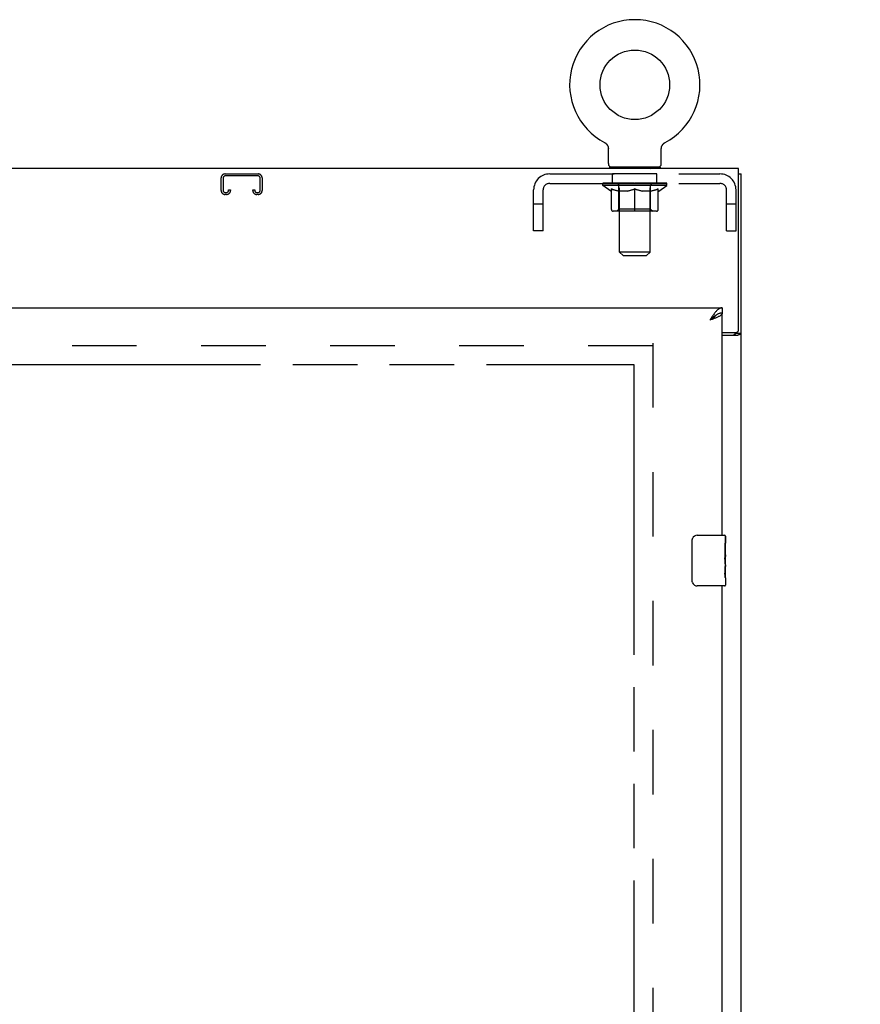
# Model space of a CAD drawing. Header units: inches. Extents: x 0 to 232, y 0 to 150.
# Tile 12 of 17: x 92 to 108, y 96 to 115. Entities that reach past the tile are written whole.
import ezdxf

# ---------------------------------------------------------------- set-up
doc = ezdxf.new("R2010")
doc.units = ezdxf.units.IN
doc.header["$LTSCALE"] = 12.75
doc.header["$MEASUREMENT"] = 0
doc.linetypes.add('HIDDEN', pattern=[0.2, 0.1, -0.1])
doc.linetypes.add('PHANTOM', pattern=[0.8, 0.45, -0.05, 0.1, -0.05, 0.1, -0.05])
doc.layers.get('0').update_dxf_attribs({"linetype": 'CONTINUOUS'})
for name, color, linetype in [('02___PRT_ALL_AXES', 7, 'CONTINUOUS'), ('AVAILABLE_DOOR_SPACE', 7, 'CONTINUOUS'), ('DEFAULT_2', 8, 'HIDDEN'), ('DIMENSIONS', 7, 'CONTINUOUS')]:
    doc.layers.add(name, color=color, linetype=linetype)
doc.styles.get("Standard").update_dxf_attribs({"font": 'arial.ttf'})
doc.dimstyles.new('DIMSTYLE_1', dxfattribs={"dimtxt": 1.022727, "dimasz": 1.363636, "dimexe": 0.09, "dimexo": 0.07, "dimgap": 0.0375, "dimtad": 0, "dimtih": 1, "dimtoh": 1, "dimzin": 4, "dimdsep": 46, "dimtxsty": 'Standard', "dimblk": '_FILLED', "dimblk1": '_FILLED', "dimblk2": '_FILLED', "dimcen": 0.09, "dimazin": 1, "dimtfac": 1, "dimtdec": 3, "dimtofl": 0, "dimtmove": 0, "dimatfit": 3, "dimldrblk": '_FILLED', "dimfxl": 1, "dimtolj": 1, "dimtzin": 4, "dimarcsym": 0})

# ---------------------------------------------------------------- blocks, each defined once
blk = doc.blocks.new('_FILLED')
at = {"color": 0, "linetype": 'ByBlock'}
blk.add_solid([(0, 0), (-1, 0.2), (-1, -0.2)], dxfattribs=at)
blk = doc.blocks.new('*D12')
at = {"layer": 'DIMENSIONS', "color": 2, "linetype": 'Continuous'}
for p, q in [((103.734, 92.536), (100.614, 92.536)), ((105.484, 92.536), (108.211, 92.536))]:
    blk.add_line(p, q, dxfattribs=at)
at = {"layer": 'DIMENSIONS', "color": 2, "linetype": 'Continuous', "xscale": 1.3636363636, "yscale": 1.3636363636, "zscale": 1.3636363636}
blk.add_blockref('_FILLED', (103.734, 92.536), dxfattribs=at)
at = {"layer": 'DIMENSIONS', "color": 2, "linetype": 'Continuous', "xscale": 1.3636363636, "yscale": 1.3636363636, "zscale": 1.3636363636, "rotation": 180}
blk.add_blockref('_FILLED', (105.484, 92.536), dxfattribs=at)
at = {"layer": 'DIMENSIONS', "color": 2, "linetype": 'Continuous', "insert": (100.103, 93.047), "char_height": 1.0227, "width": 2.77923, "attachment_point": 3, "line_spacing_factor": 0.9}
blk.add_mtext('1.75', dxfattribs=at)

msp = doc.modelspace()

# ---------------------------------------------------------------- linework, layer by layer
at = {"color": 7, "linetype": 'Continuous'}
for p, q in [((103.155, 112.976), (103.155, 112.976)), ((103.155, 112.976), (103.16, 112.973)), ((103.156, 112.975), (103.158, 112.974)), ((103.16, 112.973), (103.164, 112.971)), ((103.164, 112.971), (103.169, 112.968)), ((103.169, 112.968), (103.173, 112.965)), ((103.173, 112.965), (103.177, 112.962)), ((103.177, 112.962), (103.181, 112.958)), ((103.181, 112.958), (103.185, 112.955)), ((103.185, 112.955), (103.189, 112.951)), ((103.189, 112.951), (103.193, 112.948)), ((103.192, 112.948), (103.196, 112.944)), ((103.196, 112.944), (103.199, 112.94)), ((103.199, 112.94), (103.203, 112.936)), ((103.203, 112.936), (103.206, 112.931)), ((103.206, 112.931), (103.209, 112.927)), ((103.209, 112.927), (103.211, 112.923)), ((103.211, 112.923), (103.214, 112.918)), ((104.296, 112.918), (104.299, 112.923)), ((104.298, 112.923), (104.301, 112.927)), ((104.301, 112.927), (104.304, 112.931)), ((104.304, 112.931), (104.307, 112.936)), ((104.307, 112.936), (104.311, 112.94)), ((104.31, 112.94), (104.314, 112.944)), ((104.314, 112.944), (104.317, 112.948)), ((104.317, 112.948), (104.321, 112.951)), ((104.321, 112.951), (104.325, 112.955)), ((104.325, 112.955), (104.329, 112.958)), ((104.329, 112.958), (104.333, 112.962)), ((104.333, 112.962), (104.337, 112.965)), ((104.337, 112.965), (104.341, 112.968)), ((104.341, 112.968), (104.346, 112.971)), ((104.346, 112.971), (104.35, 112.973)), ((104.346, 112.971), (104.347, 112.971)), ((104.35, 112.973), (104.355, 112.976)), ((104.352, 112.974), (104.353, 112.975)), ((104.355, 112.976), (104.355, 112.976)), ((103.214, 112.918), (103.217, 112.913)), ((103.216, 112.914), (103.219, 112.909)), ((103.219, 112.909), (103.221, 112.904)), ((103.221, 112.904), (103.223, 112.899)), ((103.223, 112.899), (103.225, 112.894)), ((103.225, 112.894), (103.226, 112.889)), ((103.226, 112.889), (103.228, 112.884)), ((103.228, 112.884), (103.229, 112.879)), ((103.229, 112.879), (103.23, 112.874)), ((103.23, 112.874), (103.231, 112.869)), ((103.232, 112.556), (103.232, 112.849)), ((104.278, 112.858), (104.279, 112.864)), ((104.278, 112.853), (104.278, 112.858)), ((104.278, 112.853), (104.278, 112.858)), ((104.278, 112.849), (104.278, 112.853)), ((104.278, 112.556), (104.278, 112.849)), ((104.279, 112.869), (104.28, 112.874)), ((104.279, 112.864), (104.279, 112.869)), ((104.28, 112.874), (104.281, 112.879)), ((104.281, 112.879), (104.282, 112.884)), ((104.282, 112.884), (104.284, 112.889)), ((104.284, 112.889), (104.285, 112.894)), ((104.285, 112.894), (104.287, 112.899)), ((104.287, 112.899), (104.289, 112.904)), ((104.289, 112.904), (104.291, 112.909)), ((104.291, 112.909), (104.293, 112.914)), ((104.293, 112.913), (104.296, 112.918)), ((103.255, 112.487), (103.255, 112.457)), ((104.255, 112.487), (103.255, 112.487)), ((104.255, 112.487), (104.255, 112.457)), ((105.807, 112.353), (105.859, 112.353)), ((105.484, 109.707), (105.484, 109.603)), ((105.381, 109.574), (105.371, 109.568)), ((105.755, 109.217), (105.755, 109.205)), ((105.755, 109.205), (105.859, 109.205)), ((104.989, 105.207), (105.529, 105.207)), ((105.544, 105.192), (105.544, 105.053)), ((104.889, 104.307), (104.889, 105.107)), ((105.544, 104.823), (105.544, 104.791)), ((105.544, 104.626), (105.544, 104.592)), ((105.544, 104.368), (105.544, 104.222)), ((105.529, 104.207), (104.989, 104.207))]:
    msp.add_line(p, q, dxfattribs=at)
at = {"color": 3, "linetype": 'Continuous'}
for p, q in [((105.807, 112.457), (45.911, 112.457)), ((105.807, 109.277), (105.807, 112.457)), ((105.859, 40.561), (105.859, 112.353)), ((76.796, 109.707), (105.484, 109.707)), ((105.267, 109.472), (105.237, 109.461)), ((105.484, 105.207), (105.484, 109.603)), ((105.484, 109.217), (105.747, 109.217)), ((105.484, 109.165), (105.789, 109.165)), ((105.484, 78.957), (105.484, 104.207))]:
    msp.add_line(p, q, dxfattribs=at)
at = {"color": 7, "linetype": 'Continuous'}
for points in [[(103.231, 112.869), (103.231, 112.864), (103.232, 112.858)], [(103.231, 112.864), (103.232, 112.858), (103.232, 112.853), (103.232, 112.849)], [(105.371, 109.568), (105.361, 109.561), (105.35, 109.555), (105.34, 109.547), (105.33, 109.54), (105.32, 109.532), (105.309, 109.524), (105.299, 109.515), (105.289, 109.506), (105.279, 109.497), (105.268, 109.488), (105.258, 109.479), (105.248, 109.47), (105.237, 109.461)], [(105.368, 109.566), (105.367, 109.564), (105.363, 109.558), (105.357, 109.551), (105.352, 109.545), (105.345, 109.538), (105.338, 109.532), (105.331, 109.525), (105.323, 109.519), (105.315, 109.512), (105.306, 109.506), (105.297, 109.499), (105.287, 109.493), (105.278, 109.487), (105.268, 109.48), (105.258, 109.474), (105.248, 109.467), (105.237, 109.461)], [(105.484, 109.603), (105.474, 109.603), (105.463, 109.602), (105.453, 109.6), (105.443, 109.598), (105.433, 109.596), (105.422, 109.592), (105.412, 109.588), (105.402, 109.584), (105.392, 109.579), (105.381, 109.574)], [(105.715, 109.165), (105.715, 109.167), (105.715, 109.169), (105.715, 109.17), (105.716, 109.172), (105.717, 109.174), (105.718, 109.175), (105.719, 109.177), (105.72, 109.179), (105.722, 109.18), (105.724, 109.182), (105.726, 109.183), (105.728, 109.184), (105.73, 109.185), (105.732, 109.187), (105.734, 109.188)], [(105.734, 109.188), (105.739, 109.19), (105.742, 109.191), (105.744, 109.193), (105.746, 109.194), (105.748, 109.195), (105.75, 109.197), (105.752, 109.198), (105.753, 109.2), (105.754, 109.201), (105.755, 109.202), (105.755, 109.204), (105.755, 109.205)], [(104.889, 105.107), (104.889, 105.113), (104.89, 105.12), (104.891, 105.126), (104.892, 105.132), (104.894, 105.138), (104.896, 105.143)], [(104.896, 104.271), (104.894, 104.277), (104.892, 104.282), (104.891, 104.288), (104.89, 104.295), (104.889, 104.301), (104.889, 104.307)]]:
    msp.add_lwpolyline(points, dxfattribs=at)
at = {"color": 3, "linetype": 'Continuous'}
for points in [[(105.34, 109.611), (105.33, 109.598), (105.32, 109.584), (105.309, 109.57), (105.299, 109.555), (105.289, 109.54), (105.279, 109.524), (105.268, 109.509), (105.258, 109.493), (105.248, 109.477), (105.237, 109.461)], [(105.484, 109.707), (105.474, 109.707), (105.463, 109.705), (105.453, 109.702), (105.443, 109.699), (105.433, 109.694), (105.422, 109.688), (105.412, 109.682), (105.402, 109.674), (105.392, 109.666), (105.381, 109.656), (105.371, 109.646), (105.361, 109.635), (105.35, 109.623), (105.34, 109.611)], [(105.389, 109.521), (105.377, 109.515), (105.365, 109.51), (105.352, 109.504), (105.339, 109.499), (105.325, 109.493), (105.311, 109.488), (105.296, 109.483), (105.282, 109.477), (105.267, 109.472)], [(105.484, 109.603), (105.484, 109.598), (105.482, 109.592), (105.48, 109.587), (105.477, 109.581), (105.473, 109.576), (105.468, 109.57), (105.462, 109.565), (105.456, 109.559), (105.448, 109.554), (105.44, 109.548), (105.432, 109.543), (105.422, 109.537), (105.412, 109.532), (105.401, 109.526), (105.389, 109.521)], [(105.789, 109.165), (105.791, 109.166), (105.794, 109.168), (105.796, 109.169), (105.8, 109.171), (105.803, 109.172), (105.807, 109.174), (105.811, 109.175), (105.815, 109.177), (105.823, 109.179)], [(105.823, 109.179), (105.827, 109.181), (105.831, 109.182), (105.835, 109.183), (105.838, 109.185), (105.841, 109.186), (105.844, 109.187), (105.847, 109.189), (105.85, 109.191), (105.852, 109.192), (105.854, 109.194), (105.855, 109.196), (105.857, 109.198), (105.858, 109.199), (105.858, 109.201), (105.859, 109.203), (105.859, 109.205)]]:
    msp.add_lwpolyline(points, dxfattribs=at)
at = {"color": 7, "linetype": 'Continuous'}
msp.add_circle((103.755, 114.115), 0.688, dxfattribs=at)
for centre, radius, start, end in [((103.755, 114.115), 1.288, 297.7005, 242.2995), ((103.301, 112.556), 0.069, 180, 270), ((104.209, 112.556), 0.069, 270, 360), ((104.989, 105.107), 0.1, 90, 158.7946), ((105.529, 105.192), 0.015, 0, 90), ((104.989, 104.307), 0.1, 201.1999, 270), ((105.529, 104.222), 0.015, 270, 360)]:
    msp.add_arc(centre, radius, start, end, dxfattribs=at)
at = {"color": 3, "linetype": 'Continuous'}
msp.add_arc((105.747, 109.277), 0.06, 270, 360, dxfattribs=at)
at = {"layer": '02___PRT_ALL_AXES', "color": 8, "linetype": 'HIDDEN'}
for p, q in [((103.317, 112.166), (103.317, 112.353)), ((104.192, 112.353), (103.317, 112.353)), ((104.192, 112.166), (104.192, 112.353)), ((104.192, 112.166), (103.317, 112.166))]:
    msp.add_line(p, q, dxfattribs=at)
at = {"layer": '02___PRT_ALL_AXES', "color": 7, "linetype": 'Continuous'}
for p, q in [((105.544, 104.628), (105.544, 105.192)), ((105.544, 105.053), (105.537, 105.053)), ((105.537, 105.053), (105.537, 104.823)), ((105.544, 104.885), (105.537, 104.885)), ((105.544, 104.823), (105.537, 104.823)), ((105.544, 104.787), (105.538, 104.787)), ((105.544, 104.592), (105.537, 104.592)), ((105.537, 104.592), (105.537, 104.456)), ((105.543, 104.653), (105.541, 104.675)), ((105.542, 104.655), (105.544, 104.655)), ((105.544, 104.369), (105.544, 104.626)), ((105.538, 104.424), (105.544, 104.424)), ((105.544, 104.368), (105.544, 104.222))]:
    msp.add_line(p, q, dxfattribs=at)
for points in [[(105.541, 104.675), (105.54, 104.686), (105.539, 104.699), (105.538, 104.711), (105.538, 104.724), (105.537, 104.736), (105.537, 104.749), (105.537, 104.762), (105.538, 104.775), (105.538, 104.787), (105.539, 104.8), (105.54, 104.812)], [(105.544, 104.626), (105.544, 104.634), (105.543, 104.643), (105.543, 104.653)], [(105.539, 104.419), (105.538, 104.428), (105.537, 104.437), (105.537, 104.446), (105.537, 104.456)], [(105.541, 104.395), (105.54, 104.402), (105.539, 104.41), (105.539, 104.419)], [(105.544, 104.368), (105.544, 104.372), (105.543, 104.376), (105.543, 104.382), (105.541, 104.395)]]:
    msp.add_lwpolyline(points, dxfattribs=at)
msp.add_ellipse((105.281, 104.791), major_axis=(0.263, 0), ratio=0.432808, start_param=0, end_param=0.179988, dxfattribs=at)
at = {"layer": 'AVAILABLE_DOOR_SPACE', "color": 4, "linetype": 'PHANTOM'}
for p, q in [((80.421, 108.582), (103.734, 108.582)), ((103.734, 108.582), (103.734, 48.332))]:
    msp.add_line(p, q, dxfattribs=at)
at = {"layer": 'DEFAULT_2', "color": 8, "linetype": 'HIDDEN'}
for p, q in [((103.163, 112.971), (103.164, 112.971)), ((104.355, 112.976), (104.355, 112.976)), ((95.658, 112.353), (96.31, 112.353)), ((102.072, 112.353), (105.438, 112.353)), ((103.442, 112.487), (103.442, 112.457)), ((103.455, 110.806), (103.455, 112.453)), ((104.055, 110.806), (104.055, 112.453)), ((104.067, 112.487), (104.067, 112.457)), ((95.578, 112.027), (95.578, 112.273)), ((95.618, 112.273), (95.618, 112.027)), ((96.31, 112.313), (95.658, 112.313)), ((96.35, 112.027), (96.35, 112.273)), ((96.39, 112.273), (96.39, 112.027)), ((102.072, 112.166), (105.438, 112.166)), ((103.122, 112.125), (103.122, 112.172)), ((103.131, 112.165), (103.131, 112.172)), ((103.14, 112.162), (103.14, 112.165)), ((103.14, 112.162), (104.37, 112.162)), ((103.149, 112.162), (103.149, 112.165)), ((103.15, 112.162), (103.15, 112.165)), ((103.16, 112.165), (103.16, 112.172)), ((103.176, 112.162), (103.176, 112.165)), ((103.178, 112.162), (103.178, 112.165)), ((103.207, 112.165), (103.207, 112.172)), ((103.221, 112.162), (103.221, 112.165)), ((103.224, 112.162), (103.224, 112.165)), ((103.428, 112.165), (103.227, 112.165)), ((103.27, 112.165), (103.27, 112.172)), ((103.271, 112.162), (103.271, 112.165)), ((103.272, 112.162), (103.272, 112.165)), ((103.275, 112.162), (103.275, 112.165)), ((103.282, 112.162), (103.282, 112.165)), ((103.282, 112.162), (103.282, 112.165)), ((103.286, 112.162), (103.286, 112.165)), ((103.289, 112.162), (103.289, 112.166)), ((103.293, 112.162), (103.293, 112.165)), ((103.308, 112.162), (103.308, 112.165)), ((103.326, 112.162), (103.326, 112.168)), ((103.326, 112.162), (103.326, 112.165)), ((103.346, 112.162), (103.346, 112.165)), ((103.346, 112.162), (103.346, 112.165)), ((103.348, 112.165), (103.348, 112.172)), ((103.358, 112.162), (103.358, 112.165)), ((103.362, 112.162), (103.362, 112.165)), ((103.371, 112.162), (103.371, 112.165)), ((103.382, 112.162), (103.382, 112.169)), ((103.398, 112.162), (103.398, 112.165)), ((103.401, 112.162), (103.401, 112.165)), ((103.428, 112.162), (103.428, 112.165)), ((103.495, 112.165), (103.433, 112.165)), ((103.438, 112.165), (103.438, 112.172)), ((103.445, 112.162), (103.445, 112.165)), ((103.45, 112.162), (103.45, 112.165)), ((103.456, 112.162), (103.456, 112.171)), ((103.46, 112.162), (103.46, 112.165)), ((103.471, 112.162), (103.471, 112.165)), ((103.495, 112.162), (103.495, 112.165)), ((103.57, 112.165), (103.511, 112.165)), ((103.531, 112.162), (103.531, 112.165)), ((103.538, 112.165), (103.538, 112.172)), ((103.542, 112.162), (103.542, 112.165)), ((103.544, 112.162), (103.544, 112.171)), ((103.547, 112.162), (103.547, 112.165)), ((103.555, 112.162), (103.555, 112.166)), ((103.57, 112.162), (103.57, 112.165)), ((103.65, 112.165), (103.596, 112.165)), ((103.609, 112.162), (103.609, 112.165)), ((103.641, 112.165), (103.755, 112.172)), ((103.645, 112.165), (103.645, 112.172)), ((103.646, 112.172), (103.645, 112.172)), ((103.646, 112.165), (103.646, 112.172)), ((103.646, 112.162), (103.646, 112.165)), ((103.649, 112.162), (103.649, 112.166)), ((103.65, 112.162), (103.65, 112.165)), ((103.651, 112.162), (103.651, 112.165)), ((103.734, 112.165), (103.686, 112.165)), ((103.691, 112.162), (103.691, 112.165)), ((103.734, 112.162), (103.734, 112.165)), ((103.752, 112.166), (103.752, 112.165)), ((103.752, 112.162), (103.752, 112.166)), ((103.752, 112.162), (103.752, 112.165)), ((103.755, 112.165), (103.755, 112.172)), ((103.758, 112.162), (103.758, 112.166)), ((103.758, 112.166), (103.758, 112.165)), ((103.758, 112.162), (103.758, 112.165)), ((103.76, 112.165), (103.824, 112.165)), ((103.776, 112.162), (103.776, 112.165)), ((103.792, 112.165), (103.792, 112.17)), ((103.792, 112.17), (103.869, 112.165)), ((103.813, 112.165), (103.813, 112.169)), ((103.818, 112.162), (103.818, 112.165)), ((103.859, 112.162), (103.859, 112.165)), ((103.859, 112.162), (103.859, 112.165)), ((103.86, 112.165), (103.914, 112.165)), ((103.861, 112.162), (103.861, 112.166)), ((103.864, 112.165), (103.864, 112.172)), ((103.864, 112.172), (103.865, 112.172)), ((103.864, 112.162), (103.864, 112.165)), ((103.865, 112.165), (103.865, 112.172)), ((103.901, 112.162), (103.901, 112.165)), ((103.94, 112.162), (103.94, 112.165)), ((103.94, 112.165), (103.999, 112.165)), ((103.955, 112.162), (103.955, 112.166)), ((103.963, 112.162), (103.963, 112.165)), ((103.965, 112.162), (103.965, 112.171)), ((103.968, 112.162), (103.968, 112.165)), ((103.972, 112.165), (103.972, 112.172)), ((103.979, 112.162), (103.979, 112.165)), ((104.015, 112.162), (104.015, 112.165)), ((104.015, 112.165), (104.077, 112.165)), ((104.039, 112.162), (104.039, 112.165)), ((104.05, 112.162), (104.05, 112.165)), ((104.054, 112.162), (104.054, 112.171)), ((104.06, 112.162), (104.06, 112.165)), ((104.065, 112.162), (104.065, 112.165)), ((104.072, 112.165), (104.072, 112.172)), ((104.082, 112.162), (104.082, 112.165)), ((104.082, 112.165), (104.283, 112.165)), ((104.109, 112.162), (104.109, 112.165)), ((104.112, 112.162), (104.112, 112.165)), ((104.128, 112.162), (104.128, 112.169)), ((104.139, 112.162), (104.139, 112.165)), ((104.148, 112.162), (104.148, 112.165)), ((104.152, 112.162), (104.152, 112.165)), ((104.162, 112.165), (104.162, 112.172)), ((104.163, 112.162), (104.163, 112.165)), ((104.164, 112.162), (104.164, 112.165)), ((104.184, 112.162), (104.184, 112.168)), ((104.184, 112.162), (104.184, 112.165)), ((104.202, 112.162), (104.202, 112.165)), ((104.217, 112.162), (104.217, 112.165)), ((104.221, 112.162), (104.221, 112.166)), ((104.224, 112.162), (104.224, 112.165)), ((104.228, 112.162), (104.228, 112.165)), ((104.228, 112.162), (104.228, 112.165)), ((104.235, 112.162), (104.235, 112.165)), ((104.238, 112.162), (104.238, 112.165)), ((104.239, 112.162), (104.239, 112.165)), ((104.24, 112.165), (104.24, 112.172)), ((104.286, 112.162), (104.286, 112.165)), ((104.289, 112.162), (104.289, 112.165)), ((104.303, 112.165), (104.303, 112.172)), ((104.332, 112.162), (104.332, 112.165)), ((104.334, 112.162), (104.334, 112.165)), ((104.35, 112.165), (104.35, 112.172)), ((104.36, 112.162), (104.36, 112.165)), ((104.361, 112.162), (104.361, 112.165)), ((104.37, 112.162), (104.37, 112.165)), ((104.379, 112.165), (104.379, 112.172)), ((104.388, 112.125), (104.388, 112.172)), ((95.658, 111.987), (95.685, 111.987)), ((95.685, 111.947), (95.658, 111.947)), ((95.725, 112.027), (95.725, 112.041)), ((95.725, 112.041), (95.765, 112.041)), ((95.765, 112.041), (95.765, 112.027)), ((96.203, 112.027), (96.203, 112.041)), ((96.203, 112.041), (96.243, 112.041)), ((96.243, 112.041), (96.243, 112.027)), ((96.283, 111.987), (96.31, 111.987)), ((96.31, 111.947), (96.283, 111.947)), ((101.755, 111.228), (101.755, 112.036)), ((101.942, 111.228), (101.942, 112.036)), ((104.388, 112.125), (103.122, 112.125)), ((103.281, 112.014), (103.122, 112.125)), ((103.281, 112.014), (103.291, 112.014)), ((103.291, 111.651), (103.291, 112.057)), ((103.614, 112.014), (103.434, 112.014)), ((103.442, 111.654), (103.442, 112.122)), ((103.755, 111.614), (103.755, 112.058)), ((104.076, 112.014), (103.896, 112.014)), ((104.068, 111.654), (104.068, 112.122)), ((104.218, 111.651), (104.218, 112.057)), ((104.218, 112.014), (104.229, 112.014)), ((104.229, 112.014), (104.388, 112.125)), ((105.568, 111.228), (105.568, 112.036)), ((105.755, 111.228), (105.755, 112.036)), ((101.942, 111.758), (101.755, 111.758)), ((105.755, 111.758), (105.568, 111.758)), ((104.181, 111.614), (103.329, 111.614)), ((103.442, 111.654), (103.402, 111.614)), ((104.068, 111.654), (103.442, 111.654)), ((104.068, 111.654), (104.108, 111.614)), ((101.942, 111.228), (101.755, 111.228)), ((105.568, 111.228), (105.755, 111.228)), ((104.055, 110.806), (103.455, 110.806)), ((103.524, 110.737), (103.455, 110.806)), ((103.986, 110.737), (104.055, 110.806)), ((103.524, 110.737), (103.986, 110.737)), ((104.109, 108.957), (77.505, 108.957)), ((104.109, 109.009), (104.109, 47.905))]:
    msp.add_line(p, q, dxfattribs=at)
for points in [[(103.291, 112.057), (103.317, 112.047), (103.343, 112.038), (103.368, 112.031), (103.392, 112.024), (103.417, 112.018), (103.441, 112.014)], [(103.434, 112.014), (103.41, 112.019), (103.387, 112.024), (103.363, 112.031), (103.34, 112.038), (103.316, 112.047), (103.291, 112.056)], [(103.604, 112.014), (103.629, 112.018), (103.654, 112.024), (103.679, 112.031), (103.704, 112.039), (103.729, 112.048), (103.755, 112.058)], [(103.755, 112.056), (103.731, 112.046), (103.707, 112.038), (103.683, 112.03), (103.66, 112.024), (103.637, 112.018), (103.614, 112.014)], [(103.755, 112.058), (103.781, 112.048), (103.807, 112.039), (103.832, 112.031), (103.857, 112.024), (103.881, 112.018), (103.906, 112.014)], [(103.896, 112.014), (103.873, 112.018), (103.85, 112.024), (103.826, 112.031), (103.803, 112.038), (103.779, 112.047), (103.755, 112.056)], [(104.069, 112.014), (104.093, 112.018), (104.118, 112.024), (104.143, 112.031), (104.168, 112.038), (104.193, 112.047), (104.218, 112.057)], [(104.218, 112.056), (104.194, 112.047), (104.17, 112.038), (104.146, 112.031), (104.123, 112.024), (104.099, 112.018), (104.076, 112.014)]]:
    msp.add_lwpolyline(points, dxfattribs=at)
for centre, radius, start, end in [((95.658, 112.273), 0.08, 90, 180), ((96.31, 112.273), 0.08, 0, 90), ((102.072, 112.036), 0.317, 90, 180), ((103.42, 112.453), 0.0345, 0, 90), ((104.089, 112.453), 0.0345, 90, 180), ((105.438, 112.036), 0.317, 0, 90), ((95.658, 112.273), 0.04, 90, 180), ((96.31, 112.273), 0.04, 0, 90), ((102.072, 112.036), 0.13, 90, 180), ((103.402, 112.122), 0.0398, 0, 90), ((104.108, 112.122), 0.0398, 90, 180), ((105.438, 112.036), 0.13, 0, 90), ((95.658, 112.027), 0.08, 180, 270), ((95.658, 112.027), 0.04, 180, 270), ((95.685, 112.027), 0.08, 270, 360), ((95.685, 112.027), 0.04, 270, 360), ((96.283, 112.027), 0.08, 180, 270), ((96.283, 112.027), 0.04, 180, 270), ((96.31, 112.027), 0.08, 270, 360), ((96.31, 112.027), 0.04, 270, 360), ((103.329, 111.651), 0.0371, 180, 270), ((104.181, 111.651), 0.0371, 270, 360)]:
    msp.add_arc(centre, radius, start, end, dxfattribs=at)
for centre, major_axis, ratio, start_param, end_param in [((103.755, 112.172), (0.633, 0.007), 0.05963, 2.96643, 3.140963), ((103.102, 112.16), (0.198, 0), 0.060556, 0.430652, 1.470503), ((103.755, 112.172), (0.633, 0), 0.060556, -3.141593, -2.96706), ((103.102, 112.153), (0.198, 0.002), 0.05963, 1.376596, 1.469874), ((103.755, 112.172), (0.633, 0.013), 0.05688, 2.791345, 2.965878), ((103.078, 112.16), (0.198, 0.002), 0.05963, 0.25549, 1.295341), ((103.146, 112.16), (0.198, -0.002), 0.05963, 0.605815, 1.645666), ((103.755, 112.172), (0.633, -0.007), 0.05963, -2.96643, -2.791898), ((103.146, 112.153), (0.198, 0), 0.060556, 1.551758, 1.645036), ((103.078, 112.153), (0.198, 0.004), 0.05688, 1.20151, 1.294789), ((103.147, 112.156), (0.164, 0.002), 0.05963, 1.065228, 1.614276), ((103.127, 112.156), (0.164, 0.003), 0.05688, 0.890143, 1.43919), ((103.185, 112.156), (0.164, 0), 0.060556, 1.240391, 1.789438), ((103.755, 112.172), (0.633, 0.019), 0.052395, 2.616403, 2.790936), ((103.074, 112.16), (0.198, 0.004), 0.05688, 0.080405, 1.120256), ((103.209, 112.16), (0.198, -0.004), 0.05688, 0.7809, 1.820751), ((103.755, 112.172), (0.633, -0.013), 0.05688, -2.791345, -2.616812), ((103.209, 112.153), (0.198, -0.002), 0.05963, 1.72692, 1.820198), ((103.074, 112.153), (0.198, 0.006), 0.052395, 1.026568, 1.119847), ((103.127, 112.156), (0.164, 0.005), 0.052395, 0.715201, 1.264248), ((103.241, 112.156), (0.164, -0.002), 0.05963, 1.415553, 1.9646), ((103.755, 112.172), (0.633, 0.025), 0.046319, 2.441654, 2.616187), ((103.288, 112.16), (0.198, -0.006), 0.052395, 0.955842, 1.995693), ((103.091, 112.16), (0.198, 0.006), 0.052395, -0.094537, 0.945314), ((103.755, 112.172), (0.633, -0.019), 0.052395, -2.616403, -2.44187), ((103.288, 112.153), (0.198, -0.004), 0.05688, 1.902006, 1.995284), ((103.091, 112.153), (0.198, 0.008), 0.046319, 0.851819, 0.945098), ((103.145, 112.156), (0.164, 0.006), 0.046319, 0.540452, 1.089499), ((103.312, 112.156), (0.164, -0.003), 0.05688, 1.590638, 2.139686), ((103.755, 112.172), (0.633, 0.029), 0.038841, 2.267123, 2.441656), ((103.381, 112.16), (0.198, -0.008), 0.046319, 1.130591, 2.170442), ((103.128, 112.16), (0.198, 0.008), 0.046319, -0.269286, 0.770565), ((103.755, 112.172), (0.633, -0.025), 0.046319, -2.441654, -2.267121), ((103.381, 112.153), (0.198, -0.006), 0.052395, 2.076947, 2.170226), ((103.128, 112.153), (0.198, 0.009), 0.038841, 0.677289, 0.770567), ((103.182, 112.156), (0.164, 0.008), 0.038841, 0.365921, 0.914969), ((103.397, 112.156), (0.164, -0.005), 0.052395, 1.76558, 2.314627), ((103.755, 112.172), (0.633, 0.033), 0.030195, 2.09281, 2.267343), ((103.486, 112.16), (0.198, -0.009), 0.038841, 1.305122, 2.344973), ((103.184, 112.16), (0.198, 0.009), 0.038841, -0.443817, 0.596034), ((103.755, 112.172), (0.633, -0.029), 0.038841, -2.267123, -2.092591), ((103.486, 112.153), (0.198, -0.008), 0.046319, 2.251696, 2.344975), ((103.184, 112.153), (0.198, 0.01), 0.030195, 0.502975, 0.596254), ((103.237, 112.156), (0.164, 0.009), 0.030195, 0.191608, 0.740655), ((103.492, 112.156), (0.164, -0.006), 0.046319, 1.940329, 2.489376), ((103.258, 112.16), (0.198, 0.01), 0.030195, -0.61813, 0.421721), ((103.755, 112.172), (0.633, 0.036), 0.020645, 1.918687, 2.09322), ((103.599, 112.16), (0.198, -0.01), 0.030195, 1.479435, 2.519286), ((103.755, 112.172), (0.633, -0.033), 0.030195, -2.09281, -1.918277), ((103.599, 112.153), (0.198, -0.009), 0.038841, 2.426227, 2.519505), ((103.258, 112.153), (0.198, 0.011), 0.020645, 0.328852, 0.422131), ((103.307, 112.156), (0.164, 0.009), 0.020645, 0.017485, 0.566532), ((103.596, 112.156), (0.164, -0.008), 0.038841, 2.11486, 2.663907), ((103.346, 112.16), (0.198, 0.011), 0.020645, -0.792253, 0.247598), ((103.755, 112.172), (0.633, 0.038), 0.010478, 1.744704, 1.919237), ((103.717, 112.16), (0.198, -0.011), 0.020645, 1.653558, 2.693409), ((103.755, 112.172), (0.633, -0.036), 0.020645, -1.918687, -1.744154), ((103.717, 112.153), (0.198, -0.01), 0.030195, 2.60054, 2.693819), ((103.346, 112.153), (0.198, 0.012), 0.010478, 0.154869, 0.248148), ((103.39, 112.156), (0.164, 0.01), 0.010478, 6.126688, 6.675735), ((103.704, 112.156), (0.164, -0.009), 0.030195, 2.289173, 2.83822), ((103.447, 112.16), (0.198, 0.012), 0.010478, -0.966236, -0.000846), ((103.836, 112.16), (0.198, -0.012), 0.010478, 1.827541, 2.867392), ((103.755, 112.172), (0.633, -0.038), 0.010478, -1.744704, -1.563007), ((103.836, 112.153), (0.198, -0.011), 0.020645, 2.774664, 2.867942), ((103.814, 112.156), (0.164, -0.009), 0.020645, 2.463296, 3.012344), ((103.674, 112.16), (0.198, 0.012), 0.010478, 0.274201, 1.314052), ((103.588, 112.156), (0.164, 0.01), 0.010478, -0.000483, 0.504314), ((103.558, 112.153), (0.198, 0.012), 0.010478, 0.099668, 0.192946), ((103.755, 112.172), (0.633, 0.038), 0.010478, -1.571421, -1.396888), ((103.922, 112.156), (0.164, -0.01), 0.010478, 2.637279, 3.14189), ((103.952, 112.153), (0.198, -0.012), 0.010478, 2.74231, 2.948646), ((103.793, 112.16), (0.198, 0.011), 0.020645, 0.448184, 1.488034), ((103.696, 112.156), (0.164, 0.009), 0.020645, 0.129249, 0.678296), ((103.674, 112.153), (0.198, 0.011), 0.020645, 0.273651, 0.366929), ((104.063, 112.16), (0.198, -0.012), 0.010478, -3.140747, -2.175357), ((103.755, 112.172), (0.633, 0.036), 0.020645, -1.397439, -1.222906), ((103.755, 112.172), (0.633, -0.038), 0.010478, 1.222355, 1.396888), ((103.911, 112.16), (0.198, 0.01), 0.030195, 0.622307, 1.662158), ((103.806, 112.156), (0.164, 0.009), 0.030195, 0.303372, 0.852419), ((104.12, 112.156), (0.164, -0.01), 0.010478, 2.749043, 3.29809), ((104.164, 112.16), (0.198, -0.011), 0.020645, 2.893995, 3.933846), ((103.793, 112.153), (0.198, 0.01), 0.030195, 0.447774, 0.541052), ((104.164, 112.153), (0.198, -0.012), 0.010478, 2.893445, 2.986723), ((104.024, 112.16), (0.198, 0.009), 0.038841, 0.79662, 1.836471), ((103.755, 112.172), (0.633, 0.033), 0.030195, -1.223315, -1.048783), ((103.755, 112.172), (0.633, -0.036), 0.020645, 1.048373, 1.222906), ((103.914, 112.156), (0.164, 0.008), 0.038841, 0.477686, 1.026733), ((104.203, 112.156), (0.164, -0.009), 0.020645, 2.57506, 3.124108), ((104.252, 112.16), (0.198, -0.01), 0.030195, 2.719872, 3.759723), ((104.129, 112.16), (0.198, 0.008), 0.046319, 0.971151, 2.011002), ((103.911, 112.153), (0.198, 0.009), 0.038841, 0.622087, 0.715366), ((104.252, 112.153), (0.198, -0.011), 0.020645, 2.719462, 2.812741), ((103.755, 112.172), (0.633, 0.029), 0.038841, -1.049002, -0.874469), ((103.755, 112.172), (0.633, -0.033), 0.030195, 0.87425, 1.048783), ((104.018, 112.156), (0.164, 0.006), 0.046319, 0.652216, 1.201263), ((104.222, 112.16), (0.198, 0.006), 0.052395, 1.1459, 2.185751), ((104.273, 112.156), (0.164, -0.009), 0.030195, 2.400937, 2.949985), ((104.326, 112.16), (0.198, -0.009), 0.038841, 2.545558, 3.585409), ((104.113, 112.156), (0.164, 0.005), 0.052395, 0.826965, 1.376012), ((104.024, 112.153), (0.198, 0.008), 0.046319, 0.796618, 0.889896), ((104.326, 112.153), (0.198, -0.01), 0.030195, 2.545339, 2.638617), ((104.301, 112.16), (0.198, 0.004), 0.05688, 1.320842, 2.360692), ((103.755, 112.172), (0.633, 0.025), 0.046319, -0.874471, -0.699939), ((103.755, 112.172), (0.633, -0.029), 0.038841, 0.699936, 0.874469), ((104.382, 112.16), (0.198, -0.008), 0.046319, 2.371028, 3.410879), ((104.328, 112.156), (0.164, -0.008), 0.038841, 2.226624, 2.775671), ((104.364, 112.16), (0.198, 0.002), 0.05963, 1.495927, 2.535778), ((104.198, 112.156), (0.164, 0.003), 0.05688, 1.001907, 1.550954), ((104.419, 112.16), (0.198, -0.006), 0.052395, 2.196279, 3.23613), ((104.365, 112.156), (0.164, -0.006), 0.046319, 2.052093, 2.601141), ((104.129, 112.153), (0.198, 0.006), 0.052395, 0.971367, 1.064645), ((104.408, 112.16), (0.198, 0), 0.060556, 1.671089, 2.71094), ((104.382, 112.153), (0.198, -0.009), 0.038841, 2.371026, 2.464304), ((104.436, 112.16), (0.198, -0.004), 0.05688, 2.021337, 3.061188), ((103.755, 112.172), (0.633, 0.019), 0.052395, -0.699723, -0.52519), ((103.755, 112.172), (0.633, -0.025), 0.046319, 0.525406, 0.699939), ((104.432, 112.16), (0.198, -0.002), 0.05963, 1.846251, 2.886102), ((104.269, 112.156), (0.164, 0.002), 0.05963, 1.176993, 1.72604), ((104.383, 112.156), (0.164, -0.005), 0.052395, 1.877344, 2.426392), ((104.325, 112.156), (0.164, 0), 0.060556, 1.352155, 1.901202), ((104.382, 112.156), (0.164, -0.003), 0.05688, 1.702402, 2.25145), ((104.363, 112.156), (0.164, -0.002), 0.05963, 1.527317, 2.076364), ((104.222, 112.153), (0.198, 0.004), 0.05688, 1.146309, 1.239587), ((104.419, 112.153), (0.198, -0.008), 0.046319, 2.196495, 2.289773), ((103.755, 112.172), (0.633, 0.013), 0.05688, -0.524781, -0.350248), ((103.755, 112.172), (0.633, -0.019), 0.052395, 0.350657, 0.52519), ((104.301, 112.153), (0.198, 0.002), 0.05963, 1.321394, 1.414673), ((104.436, 112.153), (0.198, -0.006), 0.052395, 2.021746, 2.115024), ((103.755, 112.172), (0.633, 0.007), 0.05963, -0.349695, -0.175162), ((103.755, 112.172), (0.633, -0.013), 0.05688, 0.175715, 0.350248), ((104.364, 112.153), (0.198, 0), 0.060556, 1.496556, 1.589835), ((104.432, 112.153), (0.198, -0.004), 0.05688, 1.846804, 1.940083), ((104.408, 112.153), (0.198, -0.002), 0.05963, 1.671719, 1.764997), ((103.755, 112.172), (0.633, 0), 0.060556, -0.174533, 0), ((103.755, 112.172), (0.633, -0.007), 0.05963, 0.000629, 0.175162)]:
    msp.add_ellipse(centre, major_axis=major_axis, ratio=ratio, start_param=start_param, end_param=end_param, dxfattribs=at)

# ---------------------------------------------------------------- dimensions: what is measured, and where the dimension line sits
at = {"layer": 'DIMENSIONS', "color": 2, "linetype": 'Continuous'}
dim = msp.add_linear_dim(base=(105.484, 92.536), p1=(103.734, 108.582), p2=(105.484, 80.165), dimstyle='DIMSTYLE_1', dxfattribs=at)
dim.commit()
dim.dimension.update_dxf_attribs({"geometry": '*D12', "text_midpoint": (98.761, 92.53), "dimtype": 160})

doc.saveas('drawing.dxf')
